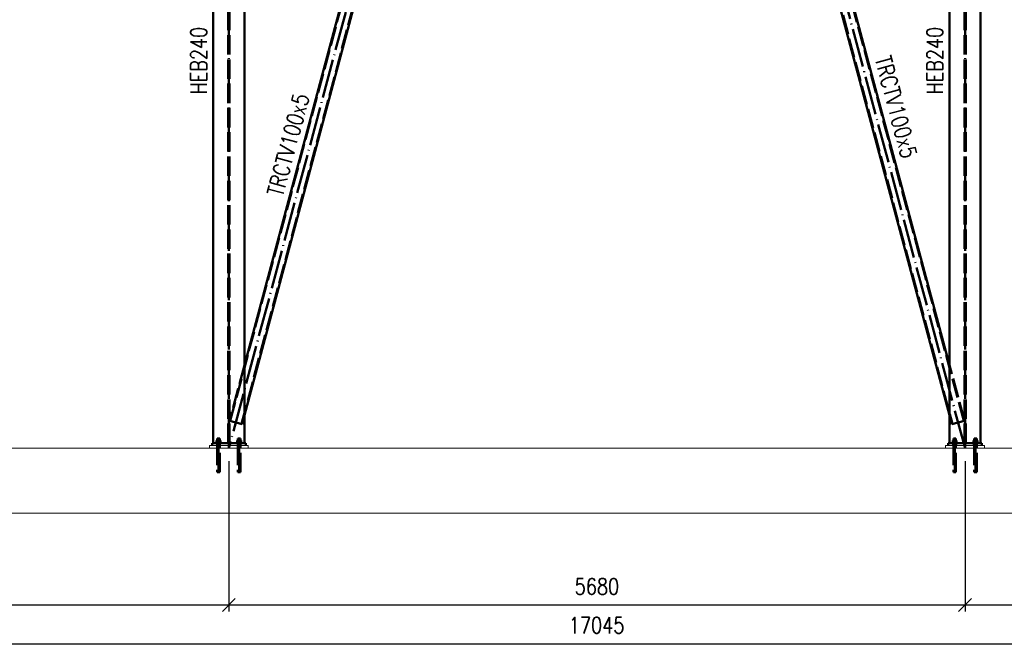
# Paper-space layout 'Layout1' of a CAD drawing. Extents: x -2 to 1243, y -36 to 596.
# Tile 85 of 132: x 669 to 821, y 306 to 404. Entities that reach past the tile are written whole.
import ezdxf

# ---------------------------------------------------------------- set-up
doc = ezdxf.new("R2010")
doc.units = 0
doc.linetypes.add('ACAD_ISO02W100', pattern=[15, 12, -3])
doc.linetypes.add('ACAD_ISO04W100', pattern=[30.5, 24, -3, 0.5, -3])
doc.layers.get('0').update_dxf_attribs({"linetype": 'CONTINUOUS'})
doc.layers.get('DEFPOINTS').update_dxf_attribs({"color": 132, "linetype": 'CONTINUOUS'})
for name, color, linetype, lineweight in [('SS_1.ET-HALA_TaO-PODLAHA', 9, 'CONTINUOUS', 13), ('SS_2.ET-HALA_TaO-VESTAVBA_A1÷B2-PODLITI', 9, 'CONTINUOUS', 5), ('SS_2.ET-HALA_TaO-VESTAVBA_A1÷B2-VAZBA', 200, 'CONTINUOUS', 50), ('SS_KOTY', 3, 'CONTINUOUS', 25), ('SS_POPIS_PROFILU', 13, 'CONTINUOUS', 25)]:
    doc.layers.add(name, color=color, linetype=linetype, lineweight=lineweight)
doc.styles.add('ROMANS', font='romans.shx', dxfattribs={"width": 0.8})
doc.styles.add('romans.shx', font='romans.shx', dxfattribs={"height": 5})
doc.dimstyles.new('A-1_(2.5)_50AS', dxfattribs={"dimtxt": 2.5, "dimasz": 2, "dimexe": 1, "dimexo": 2, "dimgap": 0, "dimtad": 0, "dimdec": 1, "dimlfac": 50, "dimrnd": 1, "dimtxsty": 'ROMANS', "dimblk1": 'OBLIQUE', "dimblk2": 'OBLIQUE', "dimsah": 1, "dimcen": 2, "dimclrd": 256, "dimclre": 256, "dimclrt": 256, "dimadec": 1, "dimazin": 2, "dimtfac": 0.714286, "dimtdec": 1, "dimtmove": 0, "dimatfit": 3, "dimldrblk": 'OPEN', "dimfxl": 1, "dimtvp": 1.142857, "dimtfill": 1, "dimtolj": 1, "dimlwd": -1, "dimlwe": -1, "dimarcsym": 0})

# ---------------------------------------------------------------- blocks, each defined once
blk = doc.blocks.new('_Oblique')
at = {"color": 0, "linetype": 'ByBlock', "lineweight": -2}
blk.add_line((-0.5, -0.5), (0.5, 0.5), dxfattribs=at)
blk = doc.blocks.new('*D65')
at = {"layer": 'DEFPOINTS', "color": 0, "transparency": 16777216}
for p in [(587.88, 337.56, -19923.4), (701.58, 337.56, -19923.4), (701.58, 313.36)]:
    blk.add_point(p, dxfattribs=at)
at = {"layer": 'SS_KOTY', "transparency": 16777216}
for p, q in [((587.88, 335.56), (587.88, 312.36)), ((701.58, 335.56), (701.58, 312.36)), ((587.88, 313.36), (701.58, 313.36))]:
    blk.add_line(p, q, dxfattribs=at)
at = {"layer": 'SS_KOTY', "transparency": 16777216, "xscale": 2, "yscale": 2, "zscale": 2, "rotation": 180}
blk.add_blockref('_Oblique', (587.88, 313.36), dxfattribs=at)
at = {"layer": 'SS_KOTY', "transparency": 16777216, "xscale": 2, "yscale": 2, "zscale": 2}
blk.add_blockref('_Oblique', (701.58, 313.36), dxfattribs=at)
at = {"layer": 'SS_KOTY', "transparency": 16777216, "insert": (644.73, 316.22), "char_height": 2.5, "attachment_point": 5, "style": 'ROMANS', "bg_fill": 3, "box_fill_scale": 1.1, "bg_fill_color": 256, "bg_fill_true_color": 13158600, "bg_fill_transparency": 0}
blk.add_mtext('\\A1;5685', dxfattribs=at)
blk = doc.blocks.new('_OPEN')
at = {"color": 0, "linetype": 'ByBlock'}
for p, q in [((-1, 0.167), (0, 0)), ((0, 0), (-1, -0.167)), ((0, 0), (-1, 0))]:
    blk.add_line(p, q, dxfattribs=at)
blk = doc.blocks.new('*D66')
at = {"layer": 'DEFPOINTS', "color": 0, "transparency": 16777216}
for p in [(701.58, 337.56, -19923.4), (815.18, 337.56, -19923.4), (815.18, 313.36)]:
    blk.add_point(p, dxfattribs=at)
at = {"layer": 'SS_KOTY', "transparency": 16777216}
for p, q in [((701.58, 335.56), (701.58, 312.36)), ((815.18, 335.56), (815.18, 312.36)), ((701.58, 313.36), (815.18, 313.36))]:
    blk.add_line(p, q, dxfattribs=at)
at = {"layer": 'SS_KOTY', "transparency": 16777216, "xscale": 2, "yscale": 2, "zscale": 2, "rotation": 180}
blk.add_blockref('_Oblique', (701.58, 313.36), dxfattribs=at)
at = {"layer": 'SS_KOTY', "transparency": 16777216, "xscale": 2, "yscale": 2, "zscale": 2}
blk.add_blockref('_Oblique', (815.18, 313.36), dxfattribs=at)
at = {"layer": 'SS_KOTY', "transparency": 16777216, "insert": (758.38, 316.22), "char_height": 2.5, "attachment_point": 5, "style": 'ROMANS', "bg_fill": 3, "box_fill_scale": 1.1, "bg_fill_color": 256, "bg_fill_true_color": 13158600, "bg_fill_transparency": 0}
blk.add_mtext('\\A1;5680', dxfattribs=at)
blk = doc.blocks.new('*D67')
at = {"layer": 'DEFPOINTS', "color": 0, "transparency": 16777216}
for p in [(815.18, 337.56, -19923.4), (928.78, 317.56, -19915), (928.78, 313.36)]:
    blk.add_point(p, dxfattribs=at)
at = {"layer": 'SS_KOTY', "transparency": 16777216}
for p, q in [((815.18, 335.56), (815.18, 312.36)), ((928.78, 315.56), (928.78, 312.36)), ((815.18, 313.36), (928.78, 313.36))]:
    blk.add_line(p, q, dxfattribs=at)
at = {"layer": 'SS_KOTY', "transparency": 16777216, "xscale": 2, "yscale": 2, "zscale": 2, "rotation": 180}
blk.add_blockref('_Oblique', (815.18, 313.36), dxfattribs=at)
at = {"layer": 'SS_KOTY', "transparency": 16777216, "xscale": 2, "yscale": 2, "zscale": 2}
blk.add_blockref('_Oblique', (928.78, 313.36), dxfattribs=at)
at = {"layer": 'SS_KOTY', "transparency": 16777216, "insert": (871.98, 316.22), "char_height": 2.5, "attachment_point": 5, "style": 'ROMANS', "bg_fill": 3, "box_fill_scale": 1.1, "bg_fill_color": 256, "bg_fill_true_color": 13158600, "bg_fill_transparency": 0}
blk.add_mtext('\\A1;5680', dxfattribs=at)
blk = doc.blocks.new('*D76')
at = {"layer": 'DEFPOINTS', "color": 0, "transparency": 16777216}
for p in [(587.88, 337.56, -19923.4), (928.78, 317.56, -19915), (928.78, 307.36)]:
    blk.add_point(p, dxfattribs=at)
at = {"layer": 'SS_KOTY', "transparency": 16777216}
for p, q in [((587.88, 335.56), (587.88, 306.36)), ((928.78, 315.56), (928.78, 306.36)), ((587.88, 307.36), (928.78, 307.36))]:
    blk.add_line(p, q, dxfattribs=at)
at = {"layer": 'SS_KOTY', "transparency": 16777216, "xscale": 2, "yscale": 2, "zscale": 2, "rotation": 180}
blk.add_blockref('_Oblique', (587.88, 307.36), dxfattribs=at)
at = {"layer": 'SS_KOTY', "transparency": 16777216, "xscale": 2, "yscale": 2, "zscale": 2}
blk.add_blockref('_Oblique', (928.78, 307.36), dxfattribs=at)
at = {"layer": 'SS_KOTY', "transparency": 16777216, "insert": (758.33, 310.22), "char_height": 2.5, "attachment_point": 5, "style": 'ROMANS', "bg_fill": 3, "box_fill_scale": 1.1, "bg_fill_color": 256, "bg_fill_true_color": 13158600, "bg_fill_transparency": 0}
blk.add_mtext('\\A1;17045', dxfattribs=at)

psp = doc.layouts.get("Layout1")

# ---------------------------------------------------------------- linework, layer by layer
at = {"layer": 'SS_2.ET-HALA_TaO-VESTAVBA_A1÷B2-VAZBA', "color": 1, "linetype": 'Continuous', "ltscale": 0.25}
for p, q in [((699.1822, 458.3608), (699.1822, 338.3608)), ((703.9822, 338.3608), (703.9822, 458.3608)), ((812.7822, 458.3608), (812.7822, 338.3608)), ((817.5822, 338.3608), (817.5822, 458.3608)), ((720.7273, 412.9343), (703.9822, 350.3914)), ((812.7822, 350.3914), (796.0371, 412.9343)), ((703.9822, 342.6583), (722.4371, 411.5873)), ((794.3273, 411.5873), (812.7822, 342.6583)), ((698.9822, 338.3608), (704.1822, 338.3608)), ((812.5822, 338.3608), (817.7822, 338.3608))]:
    psp.add_line(p, q, dxfattribs=at)
at = {"layer": 'SS_2.ET-HALA_TaO-VESTAVBA_A1÷B2-VAZBA', "color": 3, "linetype": 'ACAD_ISO02W100', "ltscale": 0.25}
for p, q in [((701.4822, 338.3608), (701.4822, 458.3608)), ((701.6822, 338.3608), (701.6822, 458.3608)), ((815.0822, 338.3608), (815.0822, 458.3608)), ((815.2822, 338.3608), (815.2822, 458.3608)), ((701.7788, 341.775), (720.8128, 412.867)), ((814.9856, 341.775), (795.9516, 412.867)), ((703.5176, 341.3095), (722.3516, 411.6546)), ((794.4128, 411.6546), (813.2468, 341.3095)), ((703.9822, 350.3914), (701.6822, 341.8009)), ((815.0822, 341.8009), (812.7822, 350.3914)), ((703.6142, 341.2836), (703.9822, 342.6583)), ((813.1502, 341.2836), (812.7822, 342.6583)), ((701.6822, 341.8009), (703.6142, 341.2836)), ((813.1502, 341.2836), (815.0822, 341.8009)), ((814.9856, 341.775), (815.0822, 341.8009)), ((699.7974, 339.0608), (699.7822, 339.0608)), ((699.7822, 339.0608), (699.7822, 338.7408)), ((699.8408, 339.0608), (699.7974, 339.0608)), ((699.9057, 339.0608), (699.8408, 339.0608)), ((699.9822, 339.0608), (699.9057, 339.0608)), ((700.0587, 339.0608), (699.9822, 339.0608)), ((700.1236, 339.0608), (700.0587, 339.0608)), ((700.167, 339.0608), (700.1236, 339.0608)), ((700.1822, 339.0608), (700.167, 339.0608)), ((700.1822, 338.7408), (700.1822, 339.0608)), ((702.9974, 339.0608), (702.9822, 339.0608)), ((702.9822, 339.0608), (702.9822, 338.7408)), ((703.0408, 339.0608), (702.9974, 339.0608)), ((703.1057, 339.0608), (703.0408, 339.0608)), ((703.1822, 339.0608), (703.1057, 339.0608)), ((703.2587, 339.0608), (703.1822, 339.0608)), ((703.3236, 339.0608), (703.2587, 339.0608)), ((703.367, 339.0608), (703.3236, 339.0608)), ((703.3822, 339.0608), (703.367, 339.0608)), ((703.3822, 338.7408), (703.3822, 339.0608)), ((813.3974, 339.0608), (813.3822, 339.0608)), ((813.3822, 339.0608), (813.3822, 338.7408)), ((813.4408, 339.0608), (813.3974, 339.0608)), ((813.5057, 339.0608), (813.4408, 339.0608)), ((813.5822, 339.0608), (813.5057, 339.0608)), ((813.6587, 339.0608), (813.5822, 339.0608)), ((813.7236, 339.0608), (813.6587, 339.0608)), ((813.767, 339.0608), (813.7236, 339.0608)), ((813.7822, 339.0608), (813.767, 339.0608)), ((813.7822, 338.7408), (813.7822, 339.0608)), ((816.5974, 339.0608), (816.5822, 339.0608)), ((816.5822, 339.0608), (816.5822, 338.7408)), ((816.6408, 339.0608), (816.5974, 339.0608)), ((816.7057, 339.0608), (816.6408, 339.0608)), ((816.7822, 339.0608), (816.7057, 339.0608)), ((816.8587, 339.0608), (816.7822, 339.0608)), ((816.9236, 339.0608), (816.8587, 339.0608)), ((816.967, 339.0608), (816.9236, 339.0608)), ((816.9822, 339.0608), (816.967, 339.0608)), ((816.9822, 338.7408), (816.9822, 339.0608)), ((699.6122, 338.4208), (699.6193, 338.4208)), ((699.6122, 338.4208), (699.6122, 338.3608)), ((699.6193, 338.4208), (699.6404, 338.4208)), ((699.6404, 338.4208), (699.6746, 338.4208)), ((699.6746, 338.4208), (699.7206, 338.4208)), ((699.9822, 338.7408), (699.6826, 338.7408)), ((699.6826, 338.7408), (699.6826, 338.4208)), ((699.7206, 338.4208), (699.7766, 338.4208)), ((699.7766, 338.4208), (699.8406, 338.4208)), ((699.8406, 338.4208), (699.91, 338.4208)), ((699.91, 338.4208), (699.9822, 338.4208)), ((700.2819, 338.7408), (699.9822, 338.7408)), ((699.9822, 338.7408), (699.9822, 338.4208)), ((699.9822, 338.4208), (700.0544, 338.4208)), ((700.0544, 338.4208), (700.1238, 338.4208)), ((700.1238, 338.4208), (700.1878, 338.4208)), ((700.1878, 338.4208), (700.2438, 338.4208)), ((700.2438, 338.4208), (700.2899, 338.4208)), ((700.2819, 338.4208), (700.2819, 338.7408)), ((700.2899, 338.4208), (700.324, 338.4208)), ((700.324, 338.4208), (700.3451, 338.4208)), ((700.3451, 338.4208), (700.3522, 338.4208)), ((700.3522, 338.3608), (700.3522, 338.4208)), ((702.8122, 338.4208), (702.8193, 338.4208)), ((702.8122, 338.4208), (702.8122, 338.3608)), ((702.8193, 338.4208), (702.8404, 338.4208)), ((702.8404, 338.4208), (702.8746, 338.4208)), ((702.8746, 338.4208), (702.9206, 338.4208)), ((703.1822, 338.7408), (702.8826, 338.7408)), ((702.8826, 338.7408), (702.8826, 338.4208)), ((702.9206, 338.4208), (702.9766, 338.4208)), ((702.9766, 338.4208), (703.0406, 338.4208)), ((703.0406, 338.4208), (703.11, 338.4208)), ((703.11, 338.4208), (703.1822, 338.4208)), ((703.4819, 338.7408), (703.1822, 338.7408)), ((703.1822, 338.7408), (703.1822, 338.4208)), ((703.1822, 338.4208), (703.2544, 338.4208)), ((703.2544, 338.4208), (703.3238, 338.4208)), ((703.3238, 338.4208), (703.3878, 338.4208)), ((703.3878, 338.4208), (703.4438, 338.4208)), ((703.4438, 338.4208), (703.4899, 338.4208)), ((703.4819, 338.4208), (703.4819, 338.7408)), ((703.4899, 338.4208), (703.524, 338.4208)), ((703.524, 338.4208), (703.5451, 338.4208)), ((703.5451, 338.4208), (703.5522, 338.4208)), ((703.5522, 338.3608), (703.5522, 338.4208)), ((813.2122, 338.4208), (813.2193, 338.4208)), ((813.2122, 338.4208), (813.2122, 338.3608)), ((813.2193, 338.4208), (813.2404, 338.4208)), ((813.2404, 338.4208), (813.2746, 338.4208)), ((813.2746, 338.4208), (813.3206, 338.4208)), ((813.5822, 338.7408), (813.2826, 338.7408)), ((813.2826, 338.7408), (813.2826, 338.4208)), ((813.3206, 338.4208), (813.3766, 338.4208)), ((813.3766, 338.4208), (813.4406, 338.4208)), ((813.4406, 338.4208), (813.51, 338.4208)), ((813.51, 338.4208), (813.5822, 338.4208)), ((813.8819, 338.7408), (813.5822, 338.7408)), ((813.5822, 338.7408), (813.5822, 338.4208)), ((813.5822, 338.4208), (813.6544, 338.4208)), ((813.6544, 338.4208), (813.7238, 338.4208)), ((813.7238, 338.4208), (813.7878, 338.4208)), ((813.7878, 338.4208), (813.8438, 338.4208)), ((813.8438, 338.4208), (813.8899, 338.4208)), ((813.8819, 338.4208), (813.8819, 338.7408)), ((813.8899, 338.4208), (813.924, 338.4208)), ((813.924, 338.4208), (813.9451, 338.4208)), ((813.9451, 338.4208), (813.9522, 338.4208)), ((813.9522, 338.3608), (813.9522, 338.4208)), ((816.4122, 338.4208), (816.4193, 338.4208)), ((816.4122, 338.4208), (816.4122, 338.3608)), ((816.4193, 338.4208), (816.4404, 338.4208)), ((816.4404, 338.4208), (816.4746, 338.4208)), ((816.4746, 338.4208), (816.5206, 338.4208)), ((816.7822, 338.7408), (816.4826, 338.7408)), ((816.4826, 338.7408), (816.4826, 338.4208)), ((816.5206, 338.4208), (816.5766, 338.4208)), ((816.5766, 338.4208), (816.6406, 338.4208)), ((816.6406, 338.4208), (816.71, 338.4208)), ((816.71, 338.4208), (816.7822, 338.4208)), ((817.0819, 338.7408), (816.7822, 338.7408)), ((816.7822, 338.7408), (816.7822, 338.4208)), ((816.7822, 338.4208), (816.8544, 338.4208)), ((816.8544, 338.4208), (816.9238, 338.4208)), ((816.9238, 338.4208), (816.9878, 338.4208)), ((816.9878, 338.4208), (817.0438, 338.4208)), ((817.0438, 338.4208), (817.0899, 338.4208)), ((817.0819, 338.4208), (817.0819, 338.7408)), ((817.0899, 338.4208), (817.124, 338.4208)), ((817.124, 338.4208), (817.1451, 338.4208)), ((817.1451, 338.4208), (817.1522, 338.4208)), ((817.1522, 338.3608), (817.1522, 338.4208))]:
    psp.add_line(p, q, dxfattribs=at)
at = {"layer": 'SS_2.ET-HALA_TaO-VESTAVBA_A1÷B2-VAZBA', "color": 7, "linetype": 'ACAD_ISO04W100', "ltscale": 0.25}
for p, q in [((700.3522, 338.5608), (699.6122, 338.5608)), ((703.5522, 338.5608), (702.8122, 338.5608)), ((813.9522, 338.5608), (813.2122, 338.5608)), ((817.1522, 338.5608), (816.4122, 338.5608))]:
    psp.add_line(p, q, dxfattribs=at)

# ---------------------------------------------------------------- texts
at = {"layer": 'SS_POPIS_PROFILU', "color": 13, "style": 'romans.shx', "width": 0.8}
for s, rotation, p in [('HEB240', 90, (698.1822, 392.1742)), ('HEB240', 90, (811.7612, 392.1742)), ('TRCTV100x5', 284.988689, (801.2197, 397.7564)), ('TRCTV100x5', 75.011311, (709.865, 376.2673))]:
    psp.add_text(s, height=2.5, rotation=rotation, dxfattribs=at).set_placement(p)

# ---------------------------------------------------------------- dimensions: what is measured, and where the dimension line sits
at = {"layer": 'SS_KOTY'}
dim = psp.add_linear_dim(base=(701.5822, 313.3596), p1=(587.8822, 337.5608, -19923.4), p2=(701.5822, 337.5608, -19923.4), dimstyle='A-1_(2.5)_50AS', dxfattribs=at)
dim.commit()
dim.dimension.update_dxf_attribs({"geometry": '*D65', "text_midpoint": (644.7322, 316.2167)})

# ---------------------------------------------------------------- next in the draw order: dimensions: what is measured, and where the dimension line sits
dim = psp.add_linear_dim(base=(815.1822, 313.3596), p1=(701.5822, 337.5608, -19923.4), p2=(815.1822, 337.5608, -19923.4), dimstyle='A-1_(2.5)_50AS', override={"dimtmove": 1}, dxfattribs=at)
dim.commit()
dim.dimension.update_dxf_attribs({"geometry": '*D66', "text_midpoint": (758.3822, 316.2167)})

# ---------------------------------------------------------------- next in the draw order: dimensions: what is measured, and where the dimension line sits
dim = psp.add_linear_dim(base=(928.7822, 313.3596), p1=(815.1822, 337.5608, -19923.4), p2=(928.7822, 317.5608, -19915), dimstyle='A-1_(2.5)_50AS', override={"dimtmove": 1}, dxfattribs=at)
dim.commit()
dim.dimension.update_dxf_attribs({"geometry": '*D67', "text_midpoint": (871.9822, 316.2167)})

# ---------------------------------------------------------------- next in the draw order: dimensions: what is measured, and where the dimension line sits
dim = psp.add_linear_dim(base=(928.7822, 307.3596), p1=(587.8822, 337.5608, -19923.4), p2=(928.7822, 317.5608, -19915), dimstyle='A-1_(2.5)_50AS', dxfattribs=at)
dim.commit()
dim.dimension.update_dxf_attribs({"geometry": '*D76', "text_midpoint": (758.3322, 310.2167)})

# ---------------------------------------------------------------- next in the draw order: linework, layer by layer
at = {"layer": 'SS_1.ET-HALA_TaO-PODLAHA', "ltscale": 0.25}
for p, q in [((937.7822, 337.5608), (443.21, 337.5608)), ((937.7822, 327.5608), (443.21, 327.5608))]:
    psp.add_line(p, q, dxfattribs=at)
at = {"layer": 'SS_2.ET-HALA_TaO-VESTAVBA_A1÷B2-PODLITI', "ltscale": 0.25}
for p, q in [((704.5822, 337.9608), (698.5822, 337.9608)), ((698.5822, 337.9608), (698.5822, 337.5608)), ((704.5822, 337.5608), (704.5822, 337.9608)), ((818.1822, 337.9608), (812.1822, 337.9608)), ((812.1822, 337.9608), (812.1822, 337.5608)), ((818.1822, 337.5608), (818.1822, 337.9608))]:
    psp.add_line(p, q, dxfattribs=at)
at = {"layer": 'SS_2.ET-HALA_TaO-VESTAVBA_A1÷B2-VAZBA', "color": 7, "linetype": 'ACAD_ISO04W100', "ltscale": 0.25}
for p, q in [((701.5822, 337.5608), (701.5822, 458.3608)), ((815.1822, 337.5608), (815.1822, 458.3608)), ((721.5822, 412.2608), (701.5822, 337.5608)), ((815.1822, 337.5608), (795.1822, 412.2608)), ((699.9822, 339.0608), (699.9822, 333.8608)), ((703.1822, 339.0608), (703.1822, 333.8608)), ((813.5822, 339.0608), (813.5822, 333.8608)), ((816.7822, 339.0608), (816.7822, 333.8608)), ((700.1822, 337.7608), (699.7822, 337.7608)), ((703.3822, 337.7608), (702.9822, 337.7608)), ((813.7822, 337.7608), (813.3822, 337.7608)), ((816.9822, 337.7608), (816.5822, 337.7608))]:
    psp.add_line(p, q, dxfattribs=at)
at = {"layer": 'SS_2.ET-HALA_TaO-VESTAVBA_A1÷B2-VAZBA', "color": 1, "linetype": 'Continuous', "ltscale": 0.25}
for p, q in [((698.9822, 338.3608), (698.9822, 337.9608)), ((704.1822, 337.9608), (704.1822, 338.3608)), ((812.5822, 338.3608), (812.5822, 337.9608)), ((817.7822, 337.9608), (817.7822, 338.3608))]:
    psp.add_line(p, q, dxfattribs=at)
at = {"layer": 'SS_2.ET-HALA_TaO-VESTAVBA_A1÷B2-VAZBA', "color": 3, "linetype": 'ACAD_ISO02W100', "ltscale": 0.25}
for p, q in [((699.7622, 338.3608), (699.7622, 337.9608)), ((699.7822, 338.3608), (699.7822, 337.9608)), ((699.7822, 337.9608), (699.7822, 333.8608)), ((700.1822, 337.9608), (700.1822, 338.3608)), ((700.1822, 333.8608), (700.1822, 337.9608)), ((700.2022, 337.9608), (700.2022, 338.3608)), ((702.9622, 338.3608), (702.9622, 337.9608)), ((702.9822, 338.3608), (702.9822, 337.9608)), ((702.9822, 337.9608), (702.9822, 333.8608)), ((703.3822, 337.9608), (703.3822, 338.3608)), ((703.3822, 333.8608), (703.3822, 337.9608)), ((703.4022, 337.9608), (703.4022, 338.3608)), ((813.3622, 338.3608), (813.3622, 337.9608)), ((813.3822, 338.3608), (813.3822, 337.9608)), ((813.3822, 337.9608), (813.3822, 333.8608)), ((813.7822, 337.9608), (813.7822, 338.3608)), ((813.7822, 333.8608), (813.7822, 337.9608)), ((813.8022, 337.9608), (813.8022, 338.3608)), ((816.5622, 338.3608), (816.5622, 337.9608)), ((816.5822, 338.3608), (816.5822, 337.9608)), ((816.5822, 337.9608), (816.5822, 333.8608)), ((816.9822, 337.9608), (816.9822, 338.3608)), ((816.9822, 333.8608), (816.9822, 337.9608)), ((817.0022, 337.9608), (817.0022, 338.3608)), ((699.7822, 333.8608), (699.7861, 333.8608)), ((699.7861, 333.8608), (699.7974, 333.8608)), ((699.7974, 333.8608), (699.8159, 333.8608)), ((699.8159, 333.8608), (699.8408, 333.8608)), ((699.8408, 333.8608), (699.8711, 333.8608)), ((699.8711, 333.8608), (699.9057, 333.8608)), ((699.9057, 333.8608), (699.9432, 333.8608)), ((699.9432, 333.8608), (699.9822, 333.8608)), ((699.9822, 333.8608), (700.0212, 333.8608)), ((700.0212, 333.8608), (700.0587, 333.8608)), ((700.0587, 333.8608), (700.0933, 333.8608)), ((700.0933, 333.8608), (700.1236, 333.8608)), ((700.1236, 333.8608), (700.1485, 333.8608)), ((700.1485, 333.8608), (700.167, 333.8608)), ((700.167, 333.8608), (700.1784, 333.8608)), ((700.1784, 333.8608), (700.1822, 333.8608)), ((702.9822, 333.8608), (702.9861, 333.8608)), ((702.9861, 333.8608), (702.9974, 333.8608)), ((702.9974, 333.8608), (703.0159, 333.8608)), ((703.0159, 333.8608), (703.0408, 333.8608)), ((703.0408, 333.8608), (703.0711, 333.8608)), ((703.0711, 333.8608), (703.1057, 333.8608)), ((703.1057, 333.8608), (703.1432, 333.8608)), ((703.1432, 333.8608), (703.1822, 333.8608)), ((703.1822, 333.8608), (703.2212, 333.8608)), ((703.2212, 333.8608), (703.2587, 333.8608)), ((703.2587, 333.8608), (703.2933, 333.8608)), ((703.2933, 333.8608), (703.3236, 333.8608)), ((703.3236, 333.8608), (703.3485, 333.8608)), ((703.3485, 333.8608), (703.367, 333.8608)), ((703.367, 333.8608), (703.3784, 333.8608)), ((703.3784, 333.8608), (703.3822, 333.8608)), ((813.3822, 333.8608), (813.3861, 333.8608)), ((813.3861, 333.8608), (813.3974, 333.8608)), ((813.3974, 333.8608), (813.4159, 333.8608)), ((813.4159, 333.8608), (813.4408, 333.8608)), ((813.4408, 333.8608), (813.4711, 333.8608)), ((813.4711, 333.8608), (813.5057, 333.8608)), ((813.5057, 333.8608), (813.5432, 333.8608)), ((813.5432, 333.8608), (813.5822, 333.8608)), ((813.5822, 333.8608), (813.6212, 333.8608)), ((813.6212, 333.8608), (813.6587, 333.8608)), ((813.6587, 333.8608), (813.6933, 333.8608)), ((813.6933, 333.8608), (813.7236, 333.8608)), ((813.7236, 333.8608), (813.7485, 333.8608)), ((813.7485, 333.8608), (813.767, 333.8608)), ((813.767, 333.8608), (813.7784, 333.8608)), ((813.7784, 333.8608), (813.7822, 333.8608)), ((816.5822, 333.8608), (816.5861, 333.8608)), ((816.5861, 333.8608), (816.5974, 333.8608)), ((816.5974, 333.8608), (816.6159, 333.8608)), ((816.6159, 333.8608), (816.6408, 333.8608)), ((816.6408, 333.8608), (816.6711, 333.8608)), ((816.6711, 333.8608), (816.7057, 333.8608)), ((816.7057, 333.8608), (816.7432, 333.8608)), ((816.7432, 333.8608), (816.7822, 333.8608)), ((816.7822, 333.8608), (816.8212, 333.8608)), ((816.8212, 333.8608), (816.8587, 333.8608)), ((816.8587, 333.8608), (816.8933, 333.8608)), ((816.8933, 333.8608), (816.9236, 333.8608)), ((816.9236, 333.8608), (816.9485, 333.8608)), ((816.9485, 333.8608), (816.967, 333.8608)), ((816.967, 333.8608), (816.9784, 333.8608)), ((816.9784, 333.8608), (816.9822, 333.8608))]:
    psp.add_line(p, q, dxfattribs=at)

doc.saveas('drawing.dxf')
